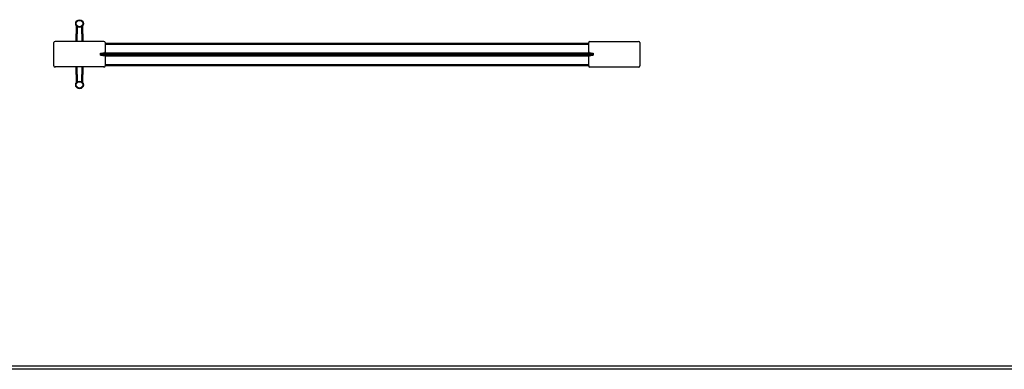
# Model space of a CAD drawing. Header units: millimetres. Extents: x -4900 to 5840, y 5 to 4205.
# Tile 2 of 14: x -2616 to -1073, y 5 to 552. Entities that reach past the tile are written whole.
import ezdxf

# ---------------------------------------------------------------- set-up
doc = ezdxf.new("R2010")
doc.units = ezdxf.units.MM
doc.layers.add('151', color=250, linetype='Continuous')
doc.layers.add('256', color=250, linetype='Continuous')

msp = doc.modelspace()

# ---------------------------------------------------------------- linework, layer by layer
at = {"layer": '151', "linetype": 'Continuous', "lineweight": -3}
for p, q in [((-2527.7, 518.2), (-2527.3, 542.6)), ((-2526.3, 541.6), (-2526.7, 518.2)), ((-2518.2, 518.2), (-2518.6, 541.6)), ((-2517.6, 542.6), (-2517.2, 518.2)), ((-2562.4, 479.8), (-2562.4, 516.5)), ((-2484.1, 518.2), (-2560.8, 518.2)), ((-2482.4, 516.5), (-2482.4, 501.7)), ((-2482.4, 515.7), (-1724.4, 515.7)), ((-2482.4, 514), (-1724.4, 514)), ((-1724.4, 501.7), (-1724.4, 516.5)), ((-1722.8, 518.2), (-1646.1, 518.2)), ((-1644.4, 516.5), (-1644.4, 479.8)), ((-2489.6, 496.7), (-2489.6, 499.7)), ((-2489.6, 499.7), (-2486.1, 499.7)), ((-2489.6, 499.6), (-1717.3, 499.6)), ((-2489.6, 498.7), (-1717.3, 498.7)), ((-2489.6, 497.1), (-1717.3, 497.1)), ((-2489.6, 496.8), (-1717.3, 496.8)), ((-2486.1, 496.7), (-2489.6, 496.7)), ((-2486.1, 499.7), (-2485.6, 500.2)), ((-2485.6, 496.2), (-2486.1, 496.7)), ((-2485.6, 500.2), (-2485.6, 500)), ((-2484.1, 500), (-2485.6, 500)), ((-2485.6, 496.3), (-2485.6, 496.2)), ((-2485.6, 496.3), (-2484.1, 496.3)), ((-2482.8, 500.6), (-1724.1, 500.6)), ((-2482.8, 495.8), (-1724.1, 495.8)), ((-2482.4, 501.3), (-2482.5, 501.3)), ((-2482.4, 495.1), (-2482.5, 495.1)), ((-2482.4, 501.7), (-2482.4, 501.3)), ((-2482.4, 494.7), (-2482.4, 495.1)), ((-2482.4, 494.7), (-2482.4, 479.8)), ((-1724.4, 501.3), (-1724.4, 501.7)), ((-1724.4, 501.3), (-1724.4, 501.3)), ((-1724.4, 495.1), (-1724.4, 495.1)), ((-1724.4, 494.7), (-1724.4, 495.1)), ((-1724.4, 479.8), (-1724.4, 494.7)), ((-1721.3, 500), (-1722.8, 500)), ((-1722.8, 496.3), (-1721.3, 496.3)), ((-1721.3, 500), (-1721.3, 500.2)), ((-1721.3, 500.2), (-1720.8, 499.7)), ((-1720.8, 496.7), (-1721.3, 496.2)), ((-1721.3, 496.2), (-1721.3, 496.3)), ((-1720.8, 499.7), (-1717.3, 499.7)), ((-1717.3, 496.7), (-1720.8, 496.7)), ((-1717.3, 499.7), (-1717.3, 496.7)), ((-2482.4, 482.3), (-1724.4, 482.3)), ((-2482.4, 480.7), (-1724.4, 480.7)), ((-2484.1, 478.2), (-2560.8, 478.2)), ((-2527.3, 453.8), (-2527.7, 478.2)), ((-2526.7, 478.2), (-2526.3, 454.8)), ((-2518.6, 454.8), (-2518.2, 478.2)), ((-2517.2, 478.2), (-2517.6, 453.8)), ((-1722.8, 478.2), (-1646.1, 478.2))]:
    msp.add_line(p, q, dxfattribs=at)
for centre, radius in [((-2522.4, 546.2), 6), ((-2522.4, 546.2), 5), ((-2522.4, 450.2), 6), ((-2522.4, 450.2), 5)]:
    msp.add_circle(centre, radius, dxfattribs=at)
for centre, start, end in [((-2560.8, 516.5), 90, 180), ((-2484.1, 516.5), 0, 90), ((-1722.8, 516.5), 90, 180), ((-1646.1, 516.5), 0, 90), ((-2484.1, 501.7), 270, 0), ((-2484.1, 494.7), 0, 90), ((-1722.8, 501.7), 180, 270), ((-1722.8, 494.7), 90, 180), ((-2560.8, 479.8), 180, 270), ((-2484.1, 479.8), 270, 0), ((-1722.8, 479.8), 180, 270), ((-1646.1, 479.8), 270, 0)]:
    msp.add_arc(centre, 1.65, start, end, dxfattribs=at)
at = {"layer": '256', "linetype": 'Continuous', "lineweight": -3}
for p, q in [((100, 5), (-4900, 5)), ((95, 10), (-4895, 10))]:
    msp.add_line(p, q, dxfattribs=at)

doc.saveas('drawing.dxf')
